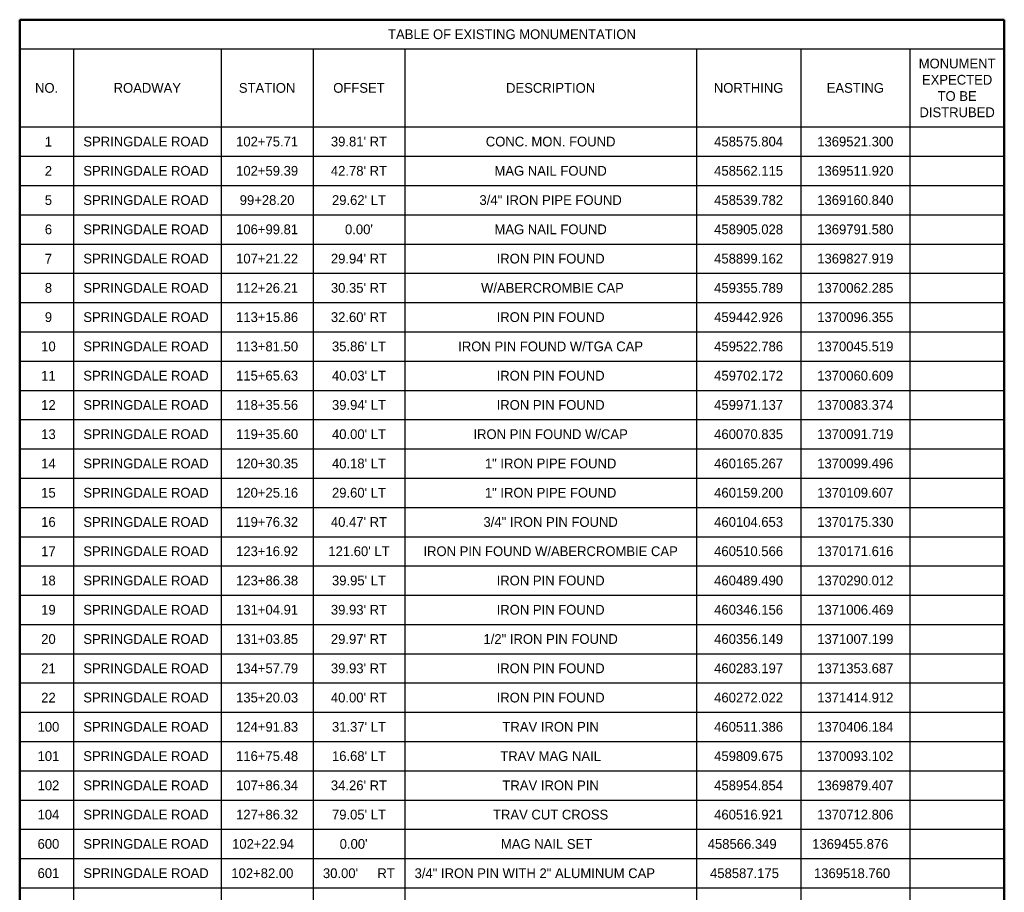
# Model space of a CAD drawing. Header units: feet. Extents: x 1337942 to 1371443, y 457715 to 485384.
# Tile 14 of 14: x 1369683 to 1370314, y 463302 to 463861. Entities that reach past the tile are written whole.
import ezdxf

# ---------------------------------------------------------------- set-up
doc = ezdxf.new("R2010")
doc.units = ezdxf.units.FT
doc.header["$MEASUREMENT"] = 0
doc.layers.add('TX_X_20', color=10, linetype='Continuous')
doc.styles.get("Standard").update_dxf_attribs({"font": 'font31.shx'})

msp = doc.modelspace()

# ---------------------------------------------------------------- linework, layer by layer
at = {"layer": 'TX_X_20', "color": 10, "linetype": 'Continuous', "lineweight": 50}
for p, q in [((1369683.369, 463860.633), (1370314.272, 463860.633)), ((1369683.369, 463860.633), (1369683.369, 463841.883)), ((1370314.272, 463860.633), (1370314.272, 463841.883)), ((1369683.369, 463841.883), (1369683.369, 463791.883)), ((1370314.272, 463841.883), (1370314.272, 463791.883)), ((1369683.369, 463791.883), (1369683.369, 463773.133)), ((1370314.272, 463791.883), (1370314.272, 463773.133)), ((1369683.369, 463773.133), (1369683.369, 463754.383)), ((1370314.272, 463773.133), (1370314.272, 463754.383)), ((1369683.369, 463754.383), (1369683.369, 463735.633)), ((1370314.272, 463754.383), (1370314.272, 463735.633)), ((1369683.369, 463735.633), (1369683.369, 463716.883)), ((1370314.272, 463735.633), (1370314.272, 463716.883)), ((1369683.369, 463716.883), (1369683.369, 463698.133)), ((1370314.272, 463716.883), (1370314.272, 463698.133)), ((1369683.369, 463698.133), (1369683.369, 463679.383)), ((1370314.272, 463698.133), (1370314.272, 463679.383)), ((1369683.369, 463679.383), (1369683.369, 463660.633)), ((1370314.272, 463679.383), (1370314.272, 463660.633)), ((1369683.369, 463660.633), (1369683.369, 463641.883)), ((1370314.272, 463660.633), (1370314.272, 463641.883)), ((1369683.369, 463641.883), (1369683.369, 463623.133)), ((1370314.272, 463641.883), (1370314.272, 463623.133)), ((1369683.369, 463623.133), (1369683.369, 463604.383)), ((1370314.272, 463623.133), (1370314.272, 463604.383)), ((1369683.369, 463604.383), (1369683.369, 463585.633)), ((1370314.272, 463604.383), (1370314.272, 463585.633)), ((1369683.369, 463585.633), (1369683.369, 463566.883)), ((1370314.272, 463585.633), (1370314.272, 463566.883)), ((1369683.369, 463566.883), (1369683.369, 463548.133)), ((1370314.272, 463566.883), (1370314.272, 463548.133)), ((1369683.369, 463548.133), (1369683.369, 463529.383)), ((1370314.272, 463548.133), (1370314.272, 463529.383)), ((1369683.369, 463529.383), (1369683.369, 463510.633)), ((1370314.272, 463529.383), (1370314.272, 463510.633)), ((1369683.369, 463510.633), (1369683.369, 463491.883)), ((1370314.272, 463510.633), (1370314.272, 463491.883)), ((1369683.369, 463491.883), (1369683.369, 463473.133)), ((1370314.272, 463491.883), (1370314.272, 463473.133)), ((1369683.369, 463473.133), (1369683.369, 463454.383)), ((1370314.272, 463473.133), (1370314.272, 463454.383)), ((1369683.369, 463454.383), (1369683.369, 463435.633)), ((1370314.272, 463454.383), (1370314.272, 463435.633)), ((1369683.369, 463435.633), (1369683.369, 463416.883)), ((1370314.272, 463435.633), (1370314.272, 463416.883)), ((1369683.369, 463416.883), (1369683.369, 463398.133)), ((1370314.272, 463416.883), (1370314.272, 463398.133)), ((1369683.369, 463398.133), (1369683.369, 463379.383)), ((1370314.272, 463398.133), (1370314.272, 463379.383)), ((1369683.369, 463379.383), (1369683.369, 463360.633)), ((1370314.272, 463379.383), (1370314.272, 463360.633)), ((1369683.369, 463360.633), (1369683.369, 463341.883)), ((1370314.272, 463360.633), (1370314.272, 463341.883)), ((1369683.369, 463341.883), (1369683.369, 463323.133)), ((1370314.272, 463341.883), (1370314.272, 463323.133)), ((1369683.369, 463323.133), (1369683.369, 463304.383)), ((1370314.272, 463323.133), (1370314.272, 463304.383)), ((1369683.369, 463304.383), (1369683.369, 463285.633)), ((1370314.272, 463304.383), (1370314.272, 463285.633))]:
    msp.add_line(p, q, dxfattribs=at)
at = {"layer": 'TX_X_20', "color": 10, "linetype": 'Continuous', "lineweight": 30}
for p, q in [((1369683.369, 463841.883), (1369717.893, 463841.883)), ((1369717.893, 463841.883), (1369812.387, 463841.883)), ((1369717.893, 463841.883), (1369717.893, 463791.883)), ((1369812.387, 463841.883), (1369871.415, 463841.883)), ((1369812.387, 463841.883), (1369812.387, 463791.883)), ((1369871.415, 463841.883), (1369930.095, 463841.883)), ((1369871.415, 463841.883), (1369871.415, 463791.883)), ((1369930.095, 463841.883), (1370117.05, 463841.883)), ((1369930.095, 463841.883), (1369930.095, 463791.883)), ((1370117.05, 463841.883), (1370183.815, 463841.883)), ((1370117.05, 463841.883), (1370117.05, 463791.883)), ((1370183.815, 463841.883), (1370253.805, 463841.883)), ((1370183.815, 463841.883), (1370183.815, 463791.883)), ((1370253.805, 463841.883), (1370314.272, 463841.883)), ((1370253.805, 463841.883), (1370253.805, 463791.883)), ((1369683.369, 463791.883), (1369717.893, 463791.883)), ((1369717.893, 463791.883), (1369812.387, 463791.883)), ((1369717.893, 463791.883), (1369717.893, 463773.133)), ((1369812.387, 463791.883), (1369871.415, 463791.883)), ((1369812.387, 463791.883), (1369812.387, 463773.133)), ((1369871.415, 463791.883), (1369930.095, 463791.883)), ((1369871.415, 463791.883), (1369871.415, 463773.133)), ((1369930.095, 463791.883), (1370117.05, 463791.883)), ((1369930.095, 463791.883), (1369930.095, 463773.133)), ((1370117.05, 463791.883), (1370183.815, 463791.883)), ((1370117.05, 463791.883), (1370117.05, 463773.133)), ((1370183.815, 463791.883), (1370253.805, 463791.883)), ((1370183.815, 463791.883), (1370183.815, 463773.133)), ((1370253.805, 463791.883), (1370314.272, 463791.883)), ((1370253.805, 463791.883), (1370253.805, 463773.133)), ((1369683.369, 463773.133), (1369717.893, 463773.133)), ((1369717.893, 463773.133), (1369812.387, 463773.133)), ((1369717.893, 463773.133), (1369717.893, 463754.383)), ((1369812.387, 463773.133), (1369871.415, 463773.133)), ((1369812.387, 463773.133), (1369812.387, 463754.383)), ((1369871.415, 463773.133), (1369930.095, 463773.133)), ((1369871.415, 463773.133), (1369871.415, 463754.383)), ((1369930.095, 463773.133), (1370117.05, 463773.133)), ((1369930.095, 463773.133), (1369930.095, 463754.383)), ((1370117.05, 463773.133), (1370183.815, 463773.133)), ((1370117.05, 463773.133), (1370117.05, 463754.383)), ((1370183.815, 463773.133), (1370253.805, 463773.133)), ((1370183.815, 463773.133), (1370183.815, 463754.383)), ((1370253.805, 463773.133), (1370314.272, 463773.133)), ((1370253.805, 463773.133), (1370253.805, 463754.383)), ((1369683.369, 463754.383), (1369717.893, 463754.383)), ((1369717.893, 463754.383), (1369812.387, 463754.383)), ((1369717.893, 463754.383), (1369717.893, 463735.633)), ((1369812.387, 463754.383), (1369871.415, 463754.383)), ((1369812.387, 463754.383), (1369812.387, 463735.633)), ((1369871.415, 463754.383), (1369930.095, 463754.383)), ((1369871.415, 463754.383), (1369871.415, 463735.633)), ((1369930.095, 463754.383), (1370117.05, 463754.383)), ((1369930.095, 463754.383), (1369930.095, 463735.633)), ((1370117.05, 463754.383), (1370183.815, 463754.383)), ((1370117.05, 463754.383), (1370117.05, 463735.633)), ((1370183.815, 463754.383), (1370253.805, 463754.383)), ((1370183.815, 463754.383), (1370183.815, 463735.633)), ((1370253.805, 463754.383), (1370314.272, 463754.383)), ((1370253.805, 463754.383), (1370253.805, 463735.633)), ((1369683.369, 463735.633), (1369717.893, 463735.633)), ((1369717.893, 463735.633), (1369812.387, 463735.633)), ((1369717.893, 463735.633), (1369717.893, 463716.883)), ((1369812.387, 463735.633), (1369871.415, 463735.633)), ((1369812.387, 463735.633), (1369812.387, 463716.883)), ((1369871.415, 463735.633), (1369930.095, 463735.633)), ((1369871.415, 463735.633), (1369871.415, 463716.883)), ((1369930.095, 463735.633), (1370117.05, 463735.633)), ((1369930.095, 463735.633), (1369930.095, 463716.883)), ((1370117.05, 463735.633), (1370183.815, 463735.633)), ((1370117.05, 463735.633), (1370117.05, 463716.883)), ((1370183.815, 463735.633), (1370253.805, 463735.633)), ((1370183.815, 463735.633), (1370183.815, 463716.883)), ((1370253.805, 463735.633), (1370314.272, 463735.633)), ((1370253.805, 463735.633), (1370253.805, 463716.883)), ((1369683.369, 463716.883), (1369717.893, 463716.883)), ((1369717.893, 463716.883), (1369812.387, 463716.883)), ((1369717.893, 463716.883), (1369717.893, 463698.133)), ((1369812.387, 463716.883), (1369871.415, 463716.883)), ((1369812.387, 463716.883), (1369812.387, 463698.133)), ((1369871.415, 463716.883), (1369930.095, 463716.883)), ((1369871.415, 463716.883), (1369871.415, 463698.133)), ((1369930.095, 463716.883), (1370117.05, 463716.883)), ((1369930.095, 463716.883), (1369930.095, 463698.133)), ((1370117.05, 463716.883), (1370183.815, 463716.883)), ((1370117.05, 463716.883), (1370117.05, 463698.133)), ((1370183.815, 463716.883), (1370253.805, 463716.883)), ((1370183.815, 463716.883), (1370183.815, 463698.133)), ((1370253.805, 463716.883), (1370314.272, 463716.883)), ((1370253.805, 463716.883), (1370253.805, 463698.133)), ((1369683.369, 463698.133), (1369717.893, 463698.133)), ((1369717.893, 463698.133), (1369812.387, 463698.133)), ((1369717.893, 463698.133), (1369717.893, 463679.383)), ((1369812.387, 463698.133), (1369871.415, 463698.133)), ((1369812.387, 463698.133), (1369812.387, 463679.383)), ((1369871.415, 463698.133), (1369930.095, 463698.133)), ((1369871.415, 463698.133), (1369871.415, 463679.383)), ((1369930.095, 463698.133), (1370117.05, 463698.133)), ((1369930.095, 463698.133), (1369930.095, 463679.383)), ((1370117.05, 463698.133), (1370183.815, 463698.133)), ((1370117.05, 463698.133), (1370117.05, 463679.383)), ((1370183.815, 463698.133), (1370253.805, 463698.133)), ((1370183.815, 463698.133), (1370183.815, 463679.383)), ((1370253.805, 463698.133), (1370314.272, 463698.133)), ((1370253.805, 463698.133), (1370253.805, 463679.383)), ((1369683.369, 463679.383), (1369717.893, 463679.383)), ((1369717.893, 463679.383), (1369812.387, 463679.383)), ((1369717.893, 463679.383), (1369717.893, 463660.633)), ((1369812.387, 463679.383), (1369871.415, 463679.383)), ((1369812.387, 463679.383), (1369812.387, 463660.633)), ((1369871.415, 463679.383), (1369930.095, 463679.383)), ((1369871.415, 463679.383), (1369871.415, 463660.633)), ((1369930.095, 463679.383), (1370117.05, 463679.383)), ((1369930.095, 463679.383), (1369930.095, 463660.633)), ((1370117.05, 463679.383), (1370183.815, 463679.383)), ((1370117.05, 463679.383), (1370117.05, 463660.633)), ((1370183.815, 463679.383), (1370253.805, 463679.383)), ((1370183.815, 463679.383), (1370183.815, 463660.633)), ((1370253.805, 463679.383), (1370314.272, 463679.383)), ((1370253.805, 463679.383), (1370253.805, 463660.633)), ((1369683.369, 463660.633), (1369717.893, 463660.633)), ((1369717.893, 463660.633), (1369812.387, 463660.633)), ((1369717.893, 463660.633), (1369717.893, 463641.883)), ((1369812.387, 463660.633), (1369871.415, 463660.633)), ((1369812.387, 463660.633), (1369812.387, 463641.883)), ((1369871.415, 463660.633), (1369930.095, 463660.633)), ((1369871.415, 463660.633), (1369871.415, 463641.883)), ((1369930.095, 463660.633), (1370117.05, 463660.633)), ((1369930.095, 463660.633), (1369930.095, 463641.883)), ((1370117.05, 463660.633), (1370183.815, 463660.633)), ((1370117.05, 463660.633), (1370117.05, 463641.883)), ((1370183.815, 463660.633), (1370253.805, 463660.633)), ((1370183.815, 463660.633), (1370183.815, 463641.883)), ((1370253.805, 463660.633), (1370314.272, 463660.633)), ((1370253.805, 463660.633), (1370253.805, 463641.883)), ((1369683.369, 463641.883), (1369717.893, 463641.883)), ((1369717.893, 463641.883), (1369812.387, 463641.883)), ((1369717.893, 463641.883), (1369717.893, 463623.133)), ((1369812.387, 463641.883), (1369871.415, 463641.883)), ((1369812.387, 463641.883), (1369812.387, 463623.133)), ((1369871.415, 463641.883), (1369930.095, 463641.883)), ((1369871.415, 463641.883), (1369871.415, 463623.133)), ((1369930.095, 463641.883), (1370117.05, 463641.883)), ((1369930.095, 463641.883), (1369930.095, 463623.133)), ((1370117.05, 463641.883), (1370183.815, 463641.883)), ((1370117.05, 463641.883), (1370117.05, 463623.133)), ((1370183.815, 463641.883), (1370253.805, 463641.883)), ((1370183.815, 463641.883), (1370183.815, 463623.133)), ((1370253.805, 463641.883), (1370314.272, 463641.883)), ((1370253.805, 463641.883), (1370253.805, 463623.133)), ((1369683.369, 463623.133), (1369717.893, 463623.133)), ((1369717.893, 463623.133), (1369812.387, 463623.133)), ((1369717.893, 463623.133), (1369717.893, 463604.383)), ((1369812.387, 463623.133), (1369871.415, 463623.133)), ((1369812.387, 463623.133), (1369812.387, 463604.383)), ((1369871.415, 463623.133), (1369930.095, 463623.133)), ((1369871.415, 463623.133), (1369871.415, 463604.383)), ((1369930.095, 463623.133), (1370117.05, 463623.133)), ((1369930.095, 463623.133), (1369930.095, 463604.383)), ((1370117.05, 463623.133), (1370183.815, 463623.133)), ((1370117.05, 463623.133), (1370117.05, 463604.383)), ((1370183.815, 463623.133), (1370253.805, 463623.133)), ((1370183.815, 463623.133), (1370183.815, 463604.383)), ((1370253.805, 463623.133), (1370314.272, 463623.133)), ((1370253.805, 463623.133), (1370253.805, 463604.383)), ((1369683.369, 463604.383), (1369717.893, 463604.383)), ((1369717.893, 463604.383), (1369812.387, 463604.383)), ((1369717.893, 463604.383), (1369717.893, 463585.633)), ((1369812.387, 463604.383), (1369871.415, 463604.383)), ((1369812.387, 463604.383), (1369812.387, 463585.633)), ((1369871.415, 463604.383), (1369930.095, 463604.383)), ((1369871.415, 463604.383), (1369871.415, 463585.633)), ((1369930.095, 463604.383), (1370117.05, 463604.383)), ((1369930.095, 463604.383), (1369930.095, 463585.633)), ((1370117.05, 463604.383), (1370183.815, 463604.383)), ((1370117.05, 463604.383), (1370117.05, 463585.633)), ((1370183.815, 463604.383), (1370253.805, 463604.383)), ((1370183.815, 463604.383), (1370183.815, 463585.633)), ((1370253.805, 463604.383), (1370314.272, 463604.383)), ((1370253.805, 463604.383), (1370253.805, 463585.633)), ((1369683.369, 463585.633), (1369717.893, 463585.633)), ((1369717.893, 463585.633), (1369812.387, 463585.633)), ((1369717.893, 463585.633), (1369717.893, 463566.883)), ((1369812.387, 463585.633), (1369871.415, 463585.633)), ((1369812.387, 463585.633), (1369812.387, 463566.883)), ((1369871.415, 463585.633), (1369930.095, 463585.633)), ((1369871.415, 463585.633), (1369871.415, 463566.883)), ((1369930.095, 463585.633), (1370117.05, 463585.633)), ((1369930.095, 463585.633), (1369930.095, 463566.883)), ((1370117.05, 463585.633), (1370183.815, 463585.633)), ((1370117.05, 463585.633), (1370117.05, 463566.883)), ((1370183.815, 463585.633), (1370253.805, 463585.633)), ((1370183.815, 463585.633), (1370183.815, 463566.883)), ((1370253.805, 463585.633), (1370314.272, 463585.633)), ((1370253.805, 463585.633), (1370253.805, 463566.883)), ((1369683.369, 463566.883), (1369717.893, 463566.883)), ((1369717.893, 463566.883), (1369812.387, 463566.883)), ((1369717.893, 463566.883), (1369717.893, 463548.133)), ((1369812.387, 463566.883), (1369871.415, 463566.883)), ((1369812.387, 463566.883), (1369812.387, 463548.133)), ((1369871.415, 463566.883), (1369930.095, 463566.883)), ((1369871.415, 463566.883), (1369871.415, 463548.133)), ((1369930.095, 463566.883), (1370117.05, 463566.883)), ((1369930.095, 463566.883), (1369930.095, 463548.133)), ((1370117.05, 463566.883), (1370183.815, 463566.883)), ((1370117.05, 463566.883), (1370117.05, 463548.133)), ((1370183.815, 463566.883), (1370253.805, 463566.883)), ((1370183.815, 463566.883), (1370183.815, 463548.133)), ((1370253.805, 463566.883), (1370314.272, 463566.883)), ((1370253.805, 463566.883), (1370253.805, 463548.133)), ((1369683.369, 463548.133), (1369717.893, 463548.133)), ((1369717.893, 463548.133), (1369812.387, 463548.133)), ((1369717.893, 463548.133), (1369717.893, 463529.383)), ((1369812.387, 463548.133), (1369871.415, 463548.133)), ((1369812.387, 463548.133), (1369812.387, 463529.383)), ((1369871.415, 463548.133), (1369930.095, 463548.133)), ((1369871.415, 463548.133), (1369871.415, 463529.383)), ((1369930.095, 463548.133), (1370117.05, 463548.133)), ((1369930.095, 463548.133), (1369930.095, 463529.383)), ((1370117.05, 463548.133), (1370183.815, 463548.133)), ((1370117.05, 463548.133), (1370117.05, 463529.383)), ((1370183.815, 463548.133), (1370253.805, 463548.133)), ((1370183.815, 463548.133), (1370183.815, 463529.383)), ((1370253.805, 463548.133), (1370314.272, 463548.133)), ((1370253.805, 463548.133), (1370253.805, 463529.383)), ((1369683.369, 463529.383), (1369717.893, 463529.383)), ((1369717.893, 463529.383), (1369812.387, 463529.383)), ((1369717.893, 463529.383), (1369717.893, 463510.633)), ((1369812.387, 463529.383), (1369871.415, 463529.383)), ((1369812.387, 463529.383), (1369812.387, 463510.633)), ((1369871.415, 463529.383), (1369930.095, 463529.383)), ((1369871.415, 463529.383), (1369871.415, 463510.633)), ((1369930.095, 463529.383), (1370117.05, 463529.383)), ((1369930.095, 463529.383), (1369930.095, 463510.633)), ((1370117.05, 463529.383), (1370183.815, 463529.383)), ((1370117.05, 463529.383), (1370117.05, 463510.633)), ((1370183.815, 463529.383), (1370253.805, 463529.383)), ((1370183.815, 463529.383), (1370183.815, 463510.633)), ((1370253.805, 463529.383), (1370314.272, 463529.383)), ((1370253.805, 463529.383), (1370253.805, 463510.633)), ((1369683.369, 463510.633), (1369717.893, 463510.633)), ((1369717.893, 463510.633), (1369812.387, 463510.633)), ((1369717.893, 463510.633), (1369717.893, 463491.883)), ((1369812.387, 463510.633), (1369871.415, 463510.633)), ((1369812.387, 463510.633), (1369812.387, 463491.883)), ((1369871.415, 463510.633), (1369930.095, 463510.633)), ((1369871.415, 463510.633), (1369871.415, 463491.883)), ((1369930.095, 463510.633), (1370117.05, 463510.633)), ((1369930.095, 463510.633), (1369930.095, 463491.883)), ((1370117.05, 463510.633), (1370183.815, 463510.633)), ((1370117.05, 463510.633), (1370117.05, 463491.883)), ((1370183.815, 463510.633), (1370253.805, 463510.633)), ((1370183.815, 463510.633), (1370183.815, 463491.883)), ((1370253.805, 463510.633), (1370314.272, 463510.633)), ((1370253.805, 463510.633), (1370253.805, 463491.883)), ((1369683.369, 463491.883), (1369717.893, 463491.883)), ((1369717.893, 463491.883), (1369812.387, 463491.883)), ((1369717.893, 463491.883), (1369717.893, 463473.133)), ((1369812.387, 463491.883), (1369871.415, 463491.883)), ((1369812.387, 463491.883), (1369812.387, 463473.133)), ((1369871.415, 463491.883), (1369930.095, 463491.883)), ((1369871.415, 463491.883), (1369871.415, 463473.133)), ((1369930.095, 463491.883), (1370117.05, 463491.883)), ((1369930.095, 463491.883), (1369930.095, 463473.133)), ((1370117.05, 463491.883), (1370183.815, 463491.883)), ((1370117.05, 463491.883), (1370117.05, 463473.133)), ((1370183.815, 463491.883), (1370253.805, 463491.883)), ((1370183.815, 463491.883), (1370183.815, 463473.133)), ((1370253.805, 463491.883), (1370314.272, 463491.883)), ((1370253.805, 463491.883), (1370253.805, 463473.133)), ((1369683.369, 463473.133), (1369717.893, 463473.133)), ((1369717.893, 463473.133), (1369812.387, 463473.133)), ((1369717.893, 463473.133), (1369717.893, 463454.383)), ((1369812.387, 463473.133), (1369871.415, 463473.133)), ((1369812.387, 463473.133), (1369812.387, 463454.383)), ((1369871.415, 463473.133), (1369930.095, 463473.133)), ((1369871.415, 463473.133), (1369871.415, 463454.383)), ((1369930.095, 463473.133), (1370117.05, 463473.133)), ((1369930.095, 463473.133), (1369930.095, 463454.383)), ((1370117.05, 463473.133), (1370183.815, 463473.133)), ((1370117.05, 463473.133), (1370117.05, 463454.383)), ((1370183.815, 463473.133), (1370253.805, 463473.133)), ((1370183.815, 463473.133), (1370183.815, 463454.383)), ((1370253.805, 463473.133), (1370314.272, 463473.133)), ((1370253.805, 463473.133), (1370253.805, 463454.383)), ((1369683.369, 463454.383), (1369717.893, 463454.383)), ((1369717.893, 463454.383), (1369812.387, 463454.383)), ((1369717.893, 463454.383), (1369717.893, 463435.633)), ((1369812.387, 463454.383), (1369871.415, 463454.383)), ((1369812.387, 463454.383), (1369812.387, 463435.633)), ((1369871.415, 463454.383), (1369930.095, 463454.383)), ((1369871.415, 463454.383), (1369871.415, 463435.633)), ((1369930.095, 463454.383), (1370117.05, 463454.383)), ((1369930.095, 463454.383), (1369930.095, 463435.633)), ((1370117.05, 463454.383), (1370183.815, 463454.383)), ((1370117.05, 463454.383), (1370117.05, 463435.633)), ((1370183.815, 463454.383), (1370253.805, 463454.383)), ((1370183.815, 463454.383), (1370183.815, 463435.633)), ((1370253.805, 463454.383), (1370314.272, 463454.383)), ((1370253.805, 463454.383), (1370253.805, 463435.633)), ((1369683.369, 463435.633), (1369717.893, 463435.633)), ((1369717.893, 463435.633), (1369812.387, 463435.633)), ((1369717.893, 463435.633), (1369717.893, 463416.883)), ((1369812.387, 463435.633), (1369871.415, 463435.633)), ((1369812.387, 463435.633), (1369812.387, 463416.883)), ((1369871.415, 463435.633), (1369930.095, 463435.633)), ((1369871.415, 463435.633), (1369871.415, 463416.883)), ((1369930.095, 463435.633), (1370117.05, 463435.633)), ((1369930.095, 463435.633), (1369930.095, 463416.883)), ((1370117.05, 463435.633), (1370183.815, 463435.633)), ((1370117.05, 463435.633), (1370117.05, 463416.883)), ((1370183.815, 463435.633), (1370253.805, 463435.633)), ((1370183.815, 463435.633), (1370183.815, 463416.883)), ((1370253.805, 463435.633), (1370314.272, 463435.633)), ((1370253.805, 463435.633), (1370253.805, 463416.883)), ((1369683.369, 463416.883), (1369717.893, 463416.883)), ((1369717.893, 463416.883), (1369812.387, 463416.883)), ((1369717.893, 463416.883), (1369717.893, 463398.133)), ((1369812.387, 463416.883), (1369871.415, 463416.883)), ((1369812.387, 463416.883), (1369812.387, 463398.133)), ((1369871.415, 463416.883), (1369930.095, 463416.883)), ((1369871.415, 463416.883), (1369871.415, 463398.133)), ((1369930.095, 463416.883), (1370117.05, 463416.883)), ((1369930.095, 463416.883), (1369930.095, 463398.133)), ((1370117.05, 463416.883), (1370183.815, 463416.883)), ((1370117.05, 463416.883), (1370117.05, 463398.133)), ((1370183.815, 463416.883), (1370253.805, 463416.883)), ((1370183.815, 463416.883), (1370183.815, 463398.133)), ((1370253.805, 463416.883), (1370314.272, 463416.883)), ((1370253.805, 463416.883), (1370253.805, 463398.133)), ((1369683.369, 463398.133), (1369717.893, 463398.133)), ((1369717.893, 463398.133), (1369812.387, 463398.133)), ((1369717.893, 463398.133), (1369717.893, 463379.383)), ((1369812.387, 463398.133), (1369871.415, 463398.133)), ((1369812.387, 463398.133), (1369812.387, 463379.383)), ((1369871.415, 463398.133), (1369930.095, 463398.133)), ((1369871.415, 463398.133), (1369871.415, 463379.383)), ((1369930.095, 463398.133), (1370117.05, 463398.133)), ((1369930.095, 463398.133), (1369930.095, 463379.383)), ((1370117.05, 463398.133), (1370183.815, 463398.133)), ((1370117.05, 463398.133), (1370117.05, 463379.383)), ((1370183.815, 463398.133), (1370253.805, 463398.133)), ((1370183.815, 463398.133), (1370183.815, 463379.383)), ((1370253.805, 463398.133), (1370314.272, 463398.133)), ((1370253.805, 463398.133), (1370253.805, 463379.383)), ((1369683.369, 463379.383), (1369717.893, 463379.383)), ((1369717.893, 463379.383), (1369812.387, 463379.383)), ((1369717.893, 463379.383), (1369717.893, 463360.633)), ((1369812.387, 463379.383), (1369871.415, 463379.383)), ((1369812.387, 463379.383), (1369812.387, 463360.633)), ((1369871.415, 463379.383), (1369930.095, 463379.383)), ((1369871.415, 463379.383), (1369871.415, 463360.633)), ((1369930.095, 463379.383), (1370117.05, 463379.383)), ((1369930.095, 463379.383), (1369930.095, 463360.633)), ((1370117.05, 463379.383), (1370183.815, 463379.383)), ((1370117.05, 463379.383), (1370117.05, 463360.633)), ((1370183.815, 463379.383), (1370253.805, 463379.383)), ((1370183.815, 463379.383), (1370183.815, 463360.633)), ((1370253.805, 463379.383), (1370314.272, 463379.383)), ((1370253.805, 463379.383), (1370253.805, 463360.633)), ((1369683.369, 463360.633), (1369717.893, 463360.633)), ((1369717.893, 463360.633), (1369812.387, 463360.633)), ((1369717.893, 463360.633), (1369717.893, 463341.883)), ((1369812.387, 463360.633), (1369871.415, 463360.633)), ((1369812.387, 463360.633), (1369812.387, 463341.883)), ((1369871.415, 463360.633), (1369930.095, 463360.633)), ((1369871.415, 463360.633), (1369871.415, 463341.883)), ((1369930.095, 463360.633), (1370117.05, 463360.633)), ((1369930.095, 463360.633), (1369930.095, 463341.883)), ((1370117.05, 463360.633), (1370183.815, 463360.633)), ((1370117.05, 463360.633), (1370117.05, 463341.883)), ((1370183.815, 463360.633), (1370253.805, 463360.633)), ((1370183.815, 463360.633), (1370183.815, 463341.883)), ((1370253.805, 463360.633), (1370314.272, 463360.633)), ((1370253.805, 463360.633), (1370253.805, 463341.883)), ((1369683.369, 463341.883), (1369717.893, 463341.883)), ((1369717.893, 463341.883), (1369812.387, 463341.883)), ((1369717.893, 463341.883), (1369717.893, 463323.133)), ((1369812.387, 463341.883), (1369871.415, 463341.883)), ((1369812.387, 463341.883), (1369812.387, 463323.133)), ((1369871.415, 463341.883), (1369930.095, 463341.883)), ((1369871.415, 463341.883), (1369871.415, 463323.133)), ((1369930.095, 463341.883), (1370117.05, 463341.883)), ((1369930.095, 463341.883), (1369930.095, 463323.133)), ((1370117.05, 463341.883), (1370183.815, 463341.883)), ((1370117.05, 463341.883), (1370117.05, 463323.133)), ((1370183.815, 463341.883), (1370253.805, 463341.883)), ((1370183.815, 463341.883), (1370183.815, 463323.133)), ((1370253.805, 463341.883), (1370314.272, 463341.883)), ((1370253.805, 463341.883), (1370253.805, 463323.133)), ((1369683.369, 463323.133), (1369717.893, 463323.133)), ((1369717.893, 463323.133), (1369812.387, 463323.133)), ((1369717.893, 463323.133), (1369717.893, 463304.383)), ((1369812.387, 463323.133), (1369871.415, 463323.133)), ((1369812.387, 463323.133), (1369812.387, 463304.383)), ((1369871.415, 463323.133), (1369930.095, 463323.133)), ((1369871.415, 463323.133), (1369871.415, 463304.383)), ((1369930.095, 463323.133), (1370117.05, 463323.133)), ((1369930.095, 463323.133), (1369930.095, 463304.383)), ((1370117.05, 463323.133), (1370183.815, 463323.133)), ((1370117.05, 463323.133), (1370117.05, 463304.383)), ((1370183.815, 463323.133), (1370253.805, 463323.133)), ((1370183.815, 463323.133), (1370183.815, 463304.383)), ((1370253.805, 463323.133), (1370314.272, 463323.133)), ((1370253.805, 463323.133), (1370253.805, 463304.383)), ((1369683.369, 463304.383), (1369717.893, 463304.383)), ((1369717.893, 463304.383), (1369812.387, 463304.383)), ((1369717.893, 463304.383), (1369717.893, 463285.633)), ((1369812.387, 463304.383), (1369871.415, 463304.383)), ((1369812.387, 463304.383), (1369812.387, 463285.633)), ((1369871.415, 463304.383), (1369930.095, 463304.383)), ((1369871.415, 463304.383), (1369871.415, 463285.633)), ((1369930.095, 463304.383), (1370117.05, 463304.383)), ((1369930.095, 463304.383), (1369930.095, 463285.633)), ((1370117.05, 463304.383), (1370183.815, 463304.383)), ((1370117.05, 463304.383), (1370117.05, 463285.633)), ((1370183.815, 463304.383), (1370253.805, 463304.383)), ((1370183.815, 463304.383), (1370183.815, 463285.633)), ((1370253.805, 463304.383), (1370314.272, 463304.383)), ((1370253.805, 463304.383), (1370253.805, 463285.633))]:
    msp.add_line(p, q, dxfattribs=at)

# ---------------------------------------------------------------- texts
at = {"layer": 'TX_X_20', "color": 10}
for s, p in [('102+22.94', (1369819.455, 463329.383)), ("0.00'", (1369888.404, 463329.383)), ('MAG NAIL SET', (1369991.727, 463329.383)), ('458566.349', (1370124.242, 463329.383)), ('1369455.876', (1370191.181, 463329.383)), ('102+82.00', (1369818.984, 463310.633)), ("30.00' ", (1369877.665, 463310.633)), ('3/4" IRON PIN WITH 2" ALUMINUM CAP', (1369936.395, 463310.633)), ('458587.175', (1370125.73, 463310.633)), ('1369518.760', (1370192.322, 463310.633))]:
    msp.add_text(s, height=6.25, dxfattribs=at).set_placement(p)
at = {"layer": 'TX_X_20', "color": 5}
msp.add_text('RT', height=6.25, dxfattribs=at).set_placement((1369912.585, 463310.633))
at = {"layer": 'TX_X_20', "color": 10, "linetype": 'Continuous', "lineweight": -3, "char_height": 6.25}
for s, insert, attachment_point in [('{\\Ffont31.shx|c0;TABLE OF EXISTING MONUMENTATION}', (1369998.82, 463851.258), 5), ('{\\Ffont31.shx|c0;MONUMENT\\PEXPECTED\\PTO BE\\PDISTRUBED}', (1370284.039, 463816.883), 5), ('STATION', (1369841.901, 463816.883), 5), ('OFFSET', (1369900.755, 463816.883), 5), ('DESCRIPTION', (1370023.572, 463816.883), 5), ('NORTHING', (1370150.432, 463816.883), 5), ('EASTING', (1370218.81, 463816.883), 5), ('{\\Ffont31.shx|c0;NO.}', (1369700.631, 463816.883), 5), ('{\\Ffont31.shx|c0;ROADWAY}', (1369765.14, 463816.883), 5), ('{\\fProxy 1|b0|i0|c0|p48; 1 }', (1369700.631, 463782.508), 5), ('{\\Ffont31.shx|c0;SPRINGDALE ROAD}', (1369724.143, 463782.508), 4), ('102+75.71', (1369841.901, 463782.508), 5), ("39.81' {\\FFONT31.SHX|C0;\\C5;RT}", (1369900.755, 463782.508), 5), ('CONC. MON. FOUND', (1370023.572, 463782.508), 5), ('458575.804', (1370150.432, 463782.508), 5), ('1369521.300', (1370218.81, 463782.508), 5), ('{\\fProxy 1|b0|i0|c0|p48; 2 }', (1369700.631, 463763.758), 5), ('{\\Ffont31.shx|c0;SPRINGDALE ROAD}', (1369724.143, 463763.758), 4), ('102+59.39', (1369841.901, 463763.758), 5), ("42.78' {\\FFONT31.SHX|C0;\\C5;RT}", (1369900.755, 463763.758), 5), ('MAG NAIL FOUND', (1370023.572, 463763.758), 5), ('458562.115', (1370150.432, 463763.758), 5), ('1369511.920', (1370218.81, 463763.758), 5), ('{\\fProxy 1|b0|i0|c0|p48; 5 }', (1369700.631, 463745.008), 5), ('{\\Ffont31.shx|c0;SPRINGDALE ROAD}', (1369724.143, 463745.008), 4), ('99+28.20', (1369841.901, 463745.008), 5), ("29.62' {\\FFONT31.SHX|C0;\\C5;LT}", (1369900.755, 463745.008), 5), ('3/4" IRON PIPE FOUND', (1370023.572, 463745.008), 5), ('458539.782', (1370150.432, 463745.008), 5), ('1369160.840', (1370218.81, 463745.008), 5), ('{\\fProxy 1|b0|i0|c0|p48; 6 }', (1369700.631, 463726.258), 5), ('{\\Ffont31.shx|c0;SPRINGDALE ROAD}', (1369724.143, 463726.258), 4), ('106+99.81', (1369841.901, 463726.258), 5), ("0.00' ", (1369900.755, 463726.258), 5), ('MAG NAIL FOUND', (1370023.572, 463726.258), 5), ('458905.028', (1370150.432, 463726.258), 5), ('1369791.580', (1370218.81, 463726.258), 5), ('{\\fProxy 1|b0|i0|c0|p48; 7 }', (1369700.631, 463707.508), 5), ('{\\Ffont31.shx|c0;SPRINGDALE ROAD}', (1369724.143, 463707.508), 4), ('107+21.22', (1369841.901, 463707.508), 5), ("29.94' {\\FFONT31.SHX|C0;\\C5;RT}", (1369900.755, 463707.508), 5), ('IRON PIN FOUND', (1370023.572, 463707.508), 5), ('458899.162', (1370150.432, 463707.508), 5), ('1369827.919', (1370218.81, 463707.508), 5), ('{\\fProxy 1|b0|i0|c0|p48; 8 }', (1369700.631, 463688.758), 5), ('{\\Ffont31.shx|c0;SPRINGDALE ROAD}', (1369724.143, 463688.758), 4), ('112+26.21', (1369841.901, 463688.758), 5), ("30.35' {\\FFONT31.SHX|C0;\\C5;RT}", (1369900.755, 463688.758), 5), (' W/ABERCROMBIE CAP', (1370023.572, 463688.758), 5), ('459355.789', (1370150.432, 463688.758), 5), ('1370062.285', (1370218.81, 463688.758), 5), ('{\\fProxy 1|b0|i0|c0|p48; 9 }', (1369700.631, 463670.008), 5), ('{\\Ffont31.shx|c0;SPRINGDALE ROAD}', (1369724.143, 463670.008), 4), ('113+15.86', (1369841.901, 463670.008), 5), ("32.60' {\\FFONT31.SHX|C0;\\C5;RT}", (1369900.755, 463670.008), 5), ('IRON PIN FOUND', (1370023.572, 463670.008), 5), ('459442.926', (1370150.432, 463670.008), 5), ('1370096.355', (1370218.81, 463670.008), 5), ('{\\fProxy 1|b0|i0|c0|p48; 10 }', (1369700.631, 463651.258), 5), ('{\\Ffont31.shx|c0;SPRINGDALE ROAD}', (1369724.143, 463651.258), 4), ('113+81.50', (1369841.901, 463651.258), 5), ("35.86' {\\FFONT31.SHX|C0;\\C5;LT}", (1369900.755, 463651.258), 5), ('IRON PIN FOUND W/TGA CAP', (1370023.572, 463651.258), 5), ('459522.786', (1370150.432, 463651.258), 5), ('1370045.519', (1370218.81, 463651.258), 5), ('{\\fProxy 1|b0|i0|c0|p48; 11 }', (1369700.631, 463632.508), 5), ('{\\Ffont31.shx|c0;SPRINGDALE ROAD}', (1369724.143, 463632.508), 4), ('115+65.63', (1369841.901, 463632.508), 5), ("40.03' {\\FFONT31.SHX|C0;\\C5;LT}", (1369900.755, 463632.508), 5), ('IRON PIN FOUND', (1370023.572, 463632.508), 5), ('459702.172', (1370150.432, 463632.508), 5), ('1370060.609', (1370218.81, 463632.508), 5), ('{\\fProxy 1|b0|i0|c0|p48; 12 }', (1369700.631, 463613.758), 5), ('{\\Ffont31.shx|c0;SPRINGDALE ROAD}', (1369724.143, 463613.758), 4), ('118+35.56', (1369841.901, 463613.758), 5), ("39.94' {\\FFONT31.SHX|C0;\\C5;LT}", (1369900.755, 463613.758), 5), ('IRON PIN FOUND', (1370023.572, 463613.758), 5), ('459971.137', (1370150.432, 463613.758), 5), ('1370083.374', (1370218.81, 463613.758), 5), ('{\\fProxy 1|b0|i0|c0|p48; 13 }', (1369700.631, 463595.008), 5), ('{\\Ffont31.shx|c0;SPRINGDALE ROAD}', (1369724.143, 463595.008), 4), ('119+35.60', (1369841.901, 463595.008), 5), ("40.00' {\\FFONT31.SHX|C0;\\C5;LT}", (1369900.755, 463595.008), 5), ('IRON PIN FOUND W/CAP', (1370023.572, 463595.008), 5), ('460070.835', (1370150.432, 463595.008), 5), ('1370091.719', (1370218.81, 463595.008), 5), ('{\\fProxy 1|b0|i0|c0|p48; 14 }', (1369700.631, 463576.258), 5), ('{\\Ffont31.shx|c0;SPRINGDALE ROAD}', (1369724.143, 463576.258), 4), ('120+30.35', (1369841.901, 463576.258), 5), ("40.18' {\\FFONT31.SHX|C0;\\C5;LT}", (1369900.755, 463576.258), 5), ('1" IRON PIPE FOUND', (1370023.572, 463576.258), 5), ('460165.267', (1370150.432, 463576.258), 5), ('1370099.496', (1370218.81, 463576.258), 5), ('{\\fProxy 1|b0|i0|c0|p48; 15 }', (1369700.631, 463557.508), 5), ('{\\Ffont31.shx|c0;SPRINGDALE ROAD}', (1369724.143, 463557.508), 4), ('120+25.16', (1369841.901, 463557.508), 5), ("29.60' {\\FFONT31.SHX|C0;\\C5;LT}", (1369900.755, 463557.508), 5), ('1" IRON PIPE FOUND', (1370023.572, 463557.508), 5), ('460159.200', (1370150.432, 463557.508), 5), ('1370109.607', (1370218.81, 463557.508), 5), ('3/4" IRON PIN FOUND', (1370023.572, 463538.758), 5), ('{\\fProxy 1|b0|i0|c0|p48; 16 }', (1369700.631, 463538.758), 5), ('{\\Ffont31.shx|c0;SPRINGDALE ROAD}', (1369724.143, 463538.758), 4), ('119+76.32', (1369841.901, 463538.758), 5), ("40.47' {\\FFONT31.SHX|C0;\\C5;RT}", (1369900.755, 463538.758), 5), ('460104.653', (1370150.432, 463538.758), 5), ('1370175.330', (1370218.81, 463538.758), 5), ('IRON PIN FOUND W/ABERCROMBIE CAP', (1370023.572, 463520.008), 5), ('{\\fProxy 1|b0|i0|c0|p48; 17 }', (1369700.631, 463520.008), 5), ('{\\Ffont31.shx|c0;SPRINGDALE ROAD}', (1369724.143, 463520.008), 4), ('123+16.92', (1369841.901, 463520.008), 5), ("121.60' {\\FFONT31.SHX|C0;\\C5;LT}", (1369900.755, 463520.008), 5), ('460510.566', (1370150.432, 463520.008), 5), ('1370171.616', (1370218.81, 463520.008), 5), ('{\\fProxy 1|b0|i0|c0|p48; 18 }', (1369700.631, 463501.258), 5), ('{\\Ffont31.shx|c0;SPRINGDALE ROAD}', (1369724.143, 463501.258), 4), ('123+86.38', (1369841.901, 463501.258), 5), ("39.95' {\\FFONT31.SHX|C0;\\C5;LT}", (1369900.755, 463501.258), 5), ('IRON PIN FOUND', (1370023.572, 463501.258), 5), ('460489.490', (1370150.432, 463501.258), 5), ('1370290.012', (1370218.81, 463501.258), 5), ('131+04.91', (1369841.901, 463482.508), 5), ('IRON PIN FOUND', (1370023.572, 463482.508), 5), ('460346.156', (1370150.432, 463482.508), 5), ('1371006.469', (1370218.81, 463482.508), 5), ('{\\fProxy 1|b0|i0|c0|p48; 19 }', (1369700.631, 463482.508), 5), ('{\\Ffont31.shx|c0;SPRINGDALE ROAD}', (1369724.143, 463482.508), 4), ("39.93' {\\FFONT31.SHX|C0;\\C5;RT}", (1369900.755, 463482.508), 5), ('131+03.85', (1369841.901, 463463.758), 5), ('1/2" IRON PIN FOUND', (1370023.572, 463463.758), 5), ('460356.149', (1370150.432, 463463.758), 5), ('1371007.199', (1370218.81, 463463.758), 5), ('{\\fProxy 1|b0|i0|c0|p48; 20 }', (1369700.631, 463463.758), 5), ('{\\Ffont31.shx|c0;SPRINGDALE ROAD}', (1369724.143, 463463.758), 4), ("29.97' {\\FFONT31.SHX|C0;\\C5;RT}", (1369900.755, 463463.758), 5), ('134+57.79', (1369841.901, 463445.008), 5), ('IRON PIN FOUND', (1370023.572, 463445.008), 5), ('460283.197', (1370150.432, 463445.008), 5), ('1371353.687', (1370218.81, 463445.008), 5), ('{\\fProxy 1|b0|i0|c0|p48; 21 }', (1369700.631, 463445.008), 5), ('{\\Ffont31.shx|c0;SPRINGDALE ROAD}', (1369724.143, 463445.008), 4), ("39.93' {\\FFONT31.SHX|C0;\\C5;RT}", (1369900.755, 463445.008), 5), ('135+20.03', (1369841.901, 463426.258), 5), ("40.00' {\\FFONT31.SHX|C0;\\C5;RT}", (1369900.755, 463426.258), 5), ('IRON PIN FOUND', (1370023.572, 463426.258), 5), ('460272.022', (1370150.432, 463426.258), 5), ('1371414.912', (1370218.81, 463426.258), 5), ('{\\fProxy 1|b0|i0|c0|p48; 22 }', (1369700.631, 463426.258), 5), ('{\\Ffont31.shx|c0;SPRINGDALE ROAD}', (1369724.143, 463426.258), 4), ('{\\fProxy 1|b0|i0|c0|p48; 100 }', (1369700.631, 463407.508), 5), ('{\\Ffont31.shx|c0;SPRINGDALE ROAD}', (1369724.143, 463407.508), 4), ('124+91.83', (1369841.901, 463407.508), 5), ("31.37' {\\FFONT31.SHX|C0;\\C5;LT}", (1369900.755, 463407.508), 5), ('TRAV IRON PIN', (1370023.572, 463407.508), 5), ('460511.386', (1370150.432, 463407.508), 5), ('1370406.184', (1370218.81, 463407.508), 5), ('{\\fProxy 1|b0|i0|c0|p48; 101 }', (1369700.631, 463388.758), 5), ('{\\Ffont31.shx|c0;SPRINGDALE ROAD}', (1369724.143, 463388.758), 4), ('116+75.48', (1369841.901, 463388.758), 5), ("16.68' {\\FFONT31.SHX|C0;\\C5;LT}", (1369900.755, 463388.758), 5), ('TRAV MAG NAIL', (1370023.572, 463388.758), 5), ('459809.675', (1370150.432, 463388.758), 5), ('1370093.102', (1370218.81, 463388.758), 5), ('{\\fProxy 1|b0|i0|c0|p48; 102 }', (1369700.631, 463370.008), 5), ('{\\Ffont31.shx|c0;SPRINGDALE ROAD}', (1369724.143, 463370.008), 4), ('107+86.34', (1369841.901, 463370.008), 5), ("34.26' {\\FFONT31.SHX|C0;\\C5;RT}", (1369900.755, 463370.008), 5), ('TRAV IRON PIN', (1370023.572, 463370.008), 5), ('458954.854', (1370150.432, 463370.008), 5), ('1369879.407', (1370218.81, 463370.008), 5), ('{\\fProxy 1|b0|i0|c0|p48; 104 }', (1369700.631, 463351.258), 5), ('{\\Ffont31.shx|c0;SPRINGDALE ROAD}', (1369724.143, 463351.258), 4), ('127+86.32', (1369841.901, 463351.258), 5), ("79.05' {\\FFONT31.SHX|C0;\\C5;LT}", (1369900.755, 463351.258), 5), ('TRAV CUT CROSS', (1370023.572, 463351.258), 5), ('460516.921', (1370150.432, 463351.258), 5), ('1370712.806', (1370218.81, 463351.258), 5), ('{\\fProxy 1|b0|i0|c0|p48; 600 }', (1369700.631, 463332.508), 5), ('{\\Ffont31.shx|c0;SPRINGDALE ROAD}', (1369724.143, 463332.508), 4), ('{\\fProxy 1|b0|i0|c0|p48; 601 }', (1369700.631, 463313.758), 5), ('{\\Ffont31.shx|c0;SPRINGDALE ROAD}', (1369724.143, 463313.758), 4)]:
    msp.add_mtext(s, dxfattribs=dict(at, insert=insert, attachment_point=attachment_point))

doc.saveas('drawing.dxf')
